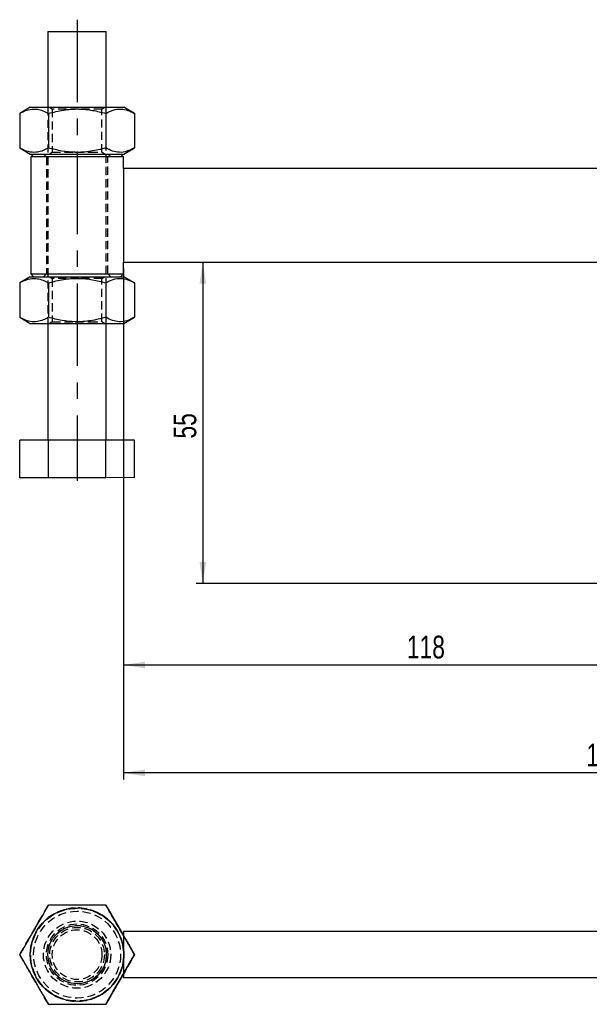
# Model space of a CAD drawing. Extents: x 48 to 414, y 17 to 322.
# Tile 1 of 17: x 48 to 146, y 27 to 196. Entities that reach past the tile are written whole.
import ezdxf

# ---------------------------------------------------------------- set-up
doc = ezdxf.new("R2010")
doc.units = 0
doc.header["$LTSCALE"] = 1.111111
doc.linetypes.add('CENTERX2', pattern=[20.32, 12.7, -2.54, 2.54, -2.54])
doc.linetypes.add('HIDDEN', pattern=[1.905, 1.27, -0.635])
doc.layers.get('0').update_dxf_attribs({"linetype": 'CONTINUOUS'})
doc.styles.add('SLDTEXTSTYLE0', font='TXT', dxfattribs={"width": 0.75})
doc.dimstyles.new('SLDDIMSTYLE0', dxfattribs={"dimtxt": 3.888889, "dimasz": 3.668889, "dimexe": 0, "dimexo": 0.0625, "dimgap": 0.972222, "dimtad": 1, "dimdec": 0, "dimrnd": 1e-09, "dimzin": 12, "dimtxsty": 'SLDTEXTSTYLE0', "dimsah": 1, "dimcen": 0.09, "dimazin": 3, "dimtfac": 1, "dimtdec": 0, "dimtofl": 0, "dimtmove": 0, "dimatfit": 3, "dimtolj": 1, "dimtzin": 12})

# ---------------------------------------------------------------- blocks, each defined once
blk = doc.blocks.new('_D_1')
at = {"color": 179, "linetype": 'CONTINUOUS'}
for p, q in [((67.23, 154.43), (80.8, 154.43)), ((79.69, 154.43), (79.69, 99.44)), ((183.93, 99.44), (78.58, 99.44))]:
    blk.add_line(p, q, dxfattribs=at)
for points in [[(79.69, 154.43), (79.13, 150.76), (80.26, 150.76)], [(79.69, 99.44), (80.26, 103.11), (79.13, 103.11)]]:
    blk.add_solid(points, dxfattribs=at)
at = {"color": 179, "linetype": 'CONTINUOUS', "insert": (74.68, 124.23, 0.1), "char_height": 3.889, "attachment_point": 1, "rotation": 90, "style": 'SLDTEXTSTYLE0'}
blk.add_mtext('55', dxfattribs=at)
blk = doc.blocks.new('_D_2')
at = {"color": 179, "linetype": 'CONTINUOUS'}
for p, q in [((66.12, 153.32), (66.12, 84.36)), ((183.79, 95.33), (183.79, 84.36)), ((66.12, 85.47), (183.79, 85.47))]:
    blk.add_line(p, q, dxfattribs=at)
for points in [[(66.12, 85.47), (69.79, 84.9), (69.79, 86.03)], [(183.79, 85.47), (180.12, 86.03), (180.12, 84.9)]]:
    blk.add_solid(points, dxfattribs=at)
at = {"color": 179, "linetype": 'CONTINUOUS', "insert": (114.6, 90.48, 0.1), "char_height": 3.889, "attachment_point": 1, "style": 'SLDTEXTSTYLE0'}
blk.add_mtext('118', dxfattribs=at)
blk = doc.blocks.new('_D_4')
at = {"color": 179, "linetype": 'CONTINUOUS'}
for p, q in [((66.12, 153.32), (66.12, 65.89)), ((231.79, 95.33), (231.79, 65.89)), ((231.79, 67), (66.12, 67))]:
    blk.add_line(p, q, dxfattribs=at)
for points in [[(66.12, 67), (69.79, 66.43), (69.79, 67.56)], [(231.79, 67), (228.12, 67.56), (228.12, 66.43)]]:
    blk.add_solid(points, dxfattribs=at)
at = {"color": 179, "linetype": 'CONTINUOUS', "insert": (145.31, 72.01, 0.1), "char_height": 3.889, "attachment_point": 1, "style": 'SLDTEXTSTYLE0'}
blk.add_mtext('166', dxfattribs=at)

msp = doc.modelspace()

# ---------------------------------------------------------------- linework, layer by layer
at = {"color": 179, "linetype": 'CENTERX2'}
msp.add_line((58.182762, 195.93208), (58.1875, 116.967829), dxfattribs=at)
at = {"color": 7, "linetype": 'CONTINUOUS'}
for p, q in [((53.182883, 193.932866), (53.183658, 180.932868)), ((63.183663, 180.933468), (63.182881, 193.933466)), ((50.183667, 180.932687), (48.368765, 179.884715)), ((67.998683, 179.885892), (66.183662, 180.933648)), ((48.368765, 179.884715), (48.369123, 173.980442)), ((53.276254, 179.885009), (53.276597, 173.980737)), ((63.091202, 179.885598), (63.091559, 173.981327)), ((67.998683, 179.885892), (67.999033, 173.981621)), ((48.369123, 173.980442), (50.184144, 172.932688)), ((66.184139, 172.933647), (67.999033, 173.981621)), ((50.746648, 172.932721), (50.246669, 172.43269)), ((50.246669, 172.43269), (50.247876, 152.432691)), ((66.121673, 172.433644), (65.621642, 172.933614)), ((66.121792, 170.433644), (66.121673, 172.433644)), ((182.580691, 170.440632), (66.121792, 170.433644)), ((66.121792, 170.433644), (66.122754, 154.433644)), ((66.122754, 154.433644), (178.122752, 154.440365)), ((66.122873, 152.433644), (66.122754, 154.433644)), ((50.185395, 151.932688), (48.370509, 150.884714)), ((50.247876, 152.432691), (50.747899, 151.932721)), ((65.622902, 151.933614), (66.122873, 152.433644)), ((68.000419, 150.885892), (66.185406, 151.933648)), ((48.370509, 150.884714), (48.370866, 144.980443)), ((53.277982, 150.885009), (53.27834, 144.980738)), ((63.092945, 150.885598), (63.093295, 144.981327)), ((68.000419, 150.885892), (68.000777, 144.981621)), ((48.370866, 144.980443), (50.185887, 143.932688)), ((66.185882, 143.933648), (68.000777, 144.981621)), ((53.185878, 143.932867), (53.187085, 123.932868)), ((63.187083, 123.933468), (63.185884, 143.933468)), ((53.279607, 123.932873), (48.372133, 123.932579)), ((48.372505, 117.532579), (48.372133, 123.932579)), ((63.094562, 123.933462), (53.279607, 123.932873)), ((53.279994, 117.532873), (53.279607, 123.932873)), ((68.002036, 123.933756), (63.094562, 123.933462)), ((63.094942, 117.533462), (63.094562, 123.933462)), ((68.002423, 117.533756), (68.002036, 123.933756)), ((53.279994, 117.532873), (48.372505, 117.532579)), ((63.094942, 117.533462), (53.279994, 117.532873)), ((68.002423, 117.533756), (63.094942, 117.533462)), ((63.094562, 44.380134), (66.121792, 39.136813)), ((63.094942, 44.380134), (66.121792, 39.137479)), ((58.183668, 40.880133), (58.182878, 40.880133)), ((66.121792, 39.848884), (66.121792, 39.131685)), ((162.903667, 39.848884), (66.121792, 39.848884)), ((67.998683, 35.880134), (67.999033, 35.880134)), ((66.121792, 32.628588), (66.121792, 31.911383)), ((58.182878, 30.880134), (58.183668, 30.880134)), ((162.927186, 31.911383), (66.121792, 31.911383))]:
    msp.add_line(p, q, dxfattribs=at)
at = {"color": 7, "linetype": 'HIDDEN'}
for p, q in [((53.183658, 180.932868), (53.185878, 143.932867)), ((53.510396, 180.932887), (53.933678, 180.636542)), ((53.933678, 180.636542), (53.934125, 173.229284)), ((62.433681, 180.637052), (62.856926, 180.933447)), ((62.434128, 173.229793), (62.433681, 180.637052)), ((63.185884, 143.933468), (63.183663, 180.933468)), ((52.434145, 172.932822), (52.934168, 172.432853)), ((52.934168, 172.432853), (52.935375, 152.432853)), ((53.934125, 173.229284), (53.510888, 172.932887)), ((62.857403, 172.933448), (62.434128, 173.229793)), ((63.434174, 172.433482), (63.934146, 172.933513)), ((63.435374, 152.433483), (63.434174, 172.433482)), ((52.935375, 152.432853), (52.435396, 151.932823)), ((53.512139, 151.932887), (53.935422, 151.636542)), ((62.435417, 151.637052), (62.858662, 151.933448)), ((63.935405, 151.933513), (63.435374, 152.433483)), ((53.935422, 151.636542), (53.935869, 144.229283)), ((62.435864, 144.229794), (62.435417, 151.637052)), ((53.935869, 144.229283), (53.512616, 143.932887)), ((62.859146, 143.933449), (62.435864, 144.229794)), ((48.372133, 35.880134), (53.279607, 44.380134)), ((48.372505, 35.880134), (53.279994, 44.380134)), ((58.185367, 43.817634), (58.184175, 43.817634)), ((58.187081, 40.880133), (58.183668, 40.880133)), ((58.185367, 41.130134), (58.184175, 41.130134)), ((58.18413, 40.130134), (58.183683, 40.130134)), ((58.185859, 40.130134), (58.185427, 40.130134)), ((66.121792, 39.137479), (68.002423, 35.880134)), ((66.121792, 39.136813), (68.002036, 35.880134)), ((66.121792, 39.131685), (66.121792, 32.628588)), ((66.122754, 39.848884), (66.122754, 31.911383)), ((48.368765, 35.880134), (48.369123, 35.880134)), ((48.370509, 35.880134), (48.370866, 35.880134)), ((53.279607, 27.380133), (48.372133, 35.880134)), ((48.372505, 35.880134), (48.372133, 35.880134)), ((53.279994, 27.380133), (48.372505, 35.880134)), ((68.002036, 35.880134), (63.094562, 27.380133)), ((68.002423, 35.880134), (63.094942, 27.380133)), ((68.000419, 35.880134), (68.000777, 35.880134)), ((68.002423, 35.880134), (68.002036, 35.880134)), ((58.183668, 30.880134), (58.187081, 30.880134)), ((58.183683, 31.630133), (58.18413, 31.630133)), ((58.184175, 30.630134), (58.185367, 30.630134)), ((58.185427, 31.630133), (58.185859, 31.630133)), ((58.184175, 27.942633), (58.185367, 27.942633))]:
    msp.add_line(p, q, dxfattribs=at)
at = {"color": 7, "linetype": 'CONTINUOUS', "flags": 128}
for points in [[(53.182883, 193.932866), (53.210272, 193.93287), (53.427605, 193.932881), (53.85275, 193.932907), (54.467155, 193.932945), (55.243952, 193.932993), (56.149198, 193.933045), (57.143329, 193.933105), (58.182878, 193.933168), (59.222443, 193.933231), (60.216567, 193.933291), (61.121805, 193.933343), (61.89861, 193.933392), (62.513007, 193.933429), (62.938167, 193.933451), (63.155493, 193.933466), (63.182881, 193.933466)], [(50.183667, 180.932687), (50.20961, 180.932689), (50.416125, 180.932702), (50.823821, 180.932726), (51.422147, 180.932762), (52.195577, 180.932808), (53.124098, 180.932864), (54.18366, 180.932928), (55.34683, 180.932998), (56.583462, 180.933071), (57.861535, 180.933149), (59.147952, 180.933226), (60.409403, 180.933302), (61.6132, 180.933373), (62.72818, 180.93344), (63.725455, 180.933499), (64.579202, 180.933551), (65.267308, 180.933592), (65.77195, 180.933622), (66.080062, 180.933641), (66.183662, 180.933648)], [(50.184144, 172.932688), (50.210087, 172.93269), (50.416602, 172.932701), (50.824313, 172.932727), (51.422624, 172.932762), (52.196054, 172.932809), (53.124575, 172.932865), (54.184137, 172.932928), (55.347307, 172.932997), (56.583939, 172.933071), (57.862012, 172.933148), (59.148436, 172.933226), (60.409879, 172.933301), (61.613685, 172.933373), (62.728657, 172.93344), (63.725939, 172.9335), (64.579686, 172.933552), (65.267792, 172.933593), (65.772435, 172.933623), (66.080546, 172.933641), (66.184139, 172.933647)], [(58.184175, 172.433167), (56.9109, 172.433091), (55.670617, 172.433016), (54.495437, 172.432946), (53.415774, 172.432882), (52.459626, 172.432825), (51.651744, 172.432776), (51.013036, 172.432737), (50.560055, 172.432711), (50.304545, 172.432694), (50.246669, 172.43269)], [(66.121673, 172.433644), (66.063797, 172.43364), (65.808287, 172.433626), (65.355307, 172.433598), (64.716606, 172.43356), (63.908717, 172.433512), (62.952561, 172.433454), (61.872913, 172.433389), (60.697725, 172.433318), (59.457434, 172.433244), (58.184175, 172.433167)], [(50.185395, 151.932688), (50.211338, 151.932689), (50.417868, 151.932702), (50.825564, 151.932726), (51.423876, 151.932762), (52.19732, 151.932808), (53.125842, 151.932864), (54.185404, 151.932928), (55.348558, 151.932997), (56.585191, 151.933072), (57.863278, 151.933148), (59.149696, 151.933225), (60.411139, 151.933301), (61.614944, 151.933374), (62.729923, 151.93344), (63.727198, 151.9335), (64.580945, 151.933551), (65.269051, 151.933593), (65.773694, 151.933623), (66.081805, 151.933642), (66.185406, 151.933648)], [(50.247876, 152.432691), (50.305752, 152.432695), (50.561262, 152.43271), (51.014228, 152.432737), (51.652936, 152.432776), (52.460833, 152.432824), (53.416981, 152.432882), (54.496629, 152.432946), (55.671824, 152.433017), (56.912107, 152.433091), (58.185367, 152.433168)], [(58.185367, 152.433168), (59.458634, 152.433244), (60.698925, 152.433318), (61.874112, 152.433389), (62.953761, 152.433454), (63.909916, 152.433511), (64.717805, 152.43356), (65.356514, 152.433598), (65.809487, 152.433625), (66.064997, 152.43364), (66.122873, 152.433644)], [(50.185887, 143.932688), (50.21183, 143.93269), (50.418345, 143.932702), (50.826041, 143.932726), (51.424367, 143.932762), (52.197797, 143.932809), (53.126318, 143.932864), (54.18588, 143.932928), (55.34905, 143.932998), (56.585683, 143.933071), (57.863755, 143.933149), (59.150172, 143.933226), (60.411623, 143.933301), (61.615421, 143.933373), (62.7304, 143.93344), (63.727675, 143.9335), (64.581422, 143.933551), (65.269528, 143.933593), (65.774171, 143.933623), (66.082282, 143.933641), (66.185882, 143.933648)]]:
    msp.add_lwpolyline(points, dxfattribs=at)
at = {"color": 7, "linetype": 'HIDDEN', "flags": 128}
for points in [[(58.480634, 180.636815), (57.55025, 180.636759), (56.630982, 180.636704), (55.789573, 180.636653), (55.068208, 180.63661), (54.503067, 180.636575), (54.122491, 180.636553), (53.945569, 180.636542), (53.933678, 180.636542)], [(62.433681, 180.637052), (62.386213, 180.637048), (62.139897, 180.637033), (61.695194, 180.637007), (61.074412, 180.63697), (60.308678, 180.636923), (59.436387, 180.636871), (58.573825, 180.636821)], [(53.934125, 173.229284), (53.946002, 173.229284), (54.122938, 173.229295), (54.503514, 173.229318), (55.068655, 173.229351), (55.79002, 173.229394), (56.631429, 173.229446), (57.550697, 173.2295), (57.799263, 173.229515)], [(57.889475, 173.229521), (58.501734, 173.229558), (59.436834, 173.229614), (60.309125, 173.229666)], [(60.309125, 173.229666), (61.074859, 173.229713), (61.695641, 173.22975), (62.140336, 173.229776), (62.386653, 173.229791), (62.434128, 173.229793)], [(58.482362, 151.636815), (57.551993, 151.636759), (56.632726, 151.636704), (55.791317, 151.636653), (55.069951, 151.63661), (54.50481, 151.636576), (54.124234, 151.636553), (53.947298, 151.636542), (53.935422, 151.636542)], [(62.435417, 151.637052), (62.387949, 151.637049), (62.141633, 151.637034), (61.696937, 151.637008), (61.076155, 151.63697), (60.310422, 151.636924), (59.43813, 151.636872), (58.575569, 151.63682)], [(53.935869, 144.229283), (53.947745, 144.229284), (54.124681, 144.229295), (54.505257, 144.229318), (55.070398, 144.229351), (55.791749, 144.229395), (56.633158, 144.229445), (57.55244, 144.2295), (57.801006, 144.229515)], [(57.891203, 144.229521), (58.503462, 144.229558), (59.438577, 144.229614), (60.310861, 144.229666)], [(60.310861, 144.229666), (61.076602, 144.229712), (61.697377, 144.229749), (62.14208, 144.229776), (62.388396, 144.229791), (62.435864, 144.229794)], [(56.173502, 43.623019), (55.348558, 43.360264), (54.185404, 42.808337)]]:
    msp.add_lwpolyline(points, dxfattribs=at)
at = {"color": 7, "linetype": 'CONTINUOUS'}
for centre, radius in [((58.183662, 35.880134), 8), ((58.182882, 35.880134), 5)]:
    msp.add_circle(centre, radius, dxfattribs=at)
at = {"color": 7, "linetype": 'HIDDEN'}
for centre, radius in [((58.184142, 35.880134), 8), ((58.185882, 35.880134), 8), ((58.184172, 35.880134), 7.9375), ((58.185372, 35.880134), 7.9375), ((58.184142, 35.880134), 7.4375), ((58.185402, 35.880134), 7.4375), ((58.184142, 35.880134), 5.75), ((58.185402, 35.880134), 5.75), ((58.184172, 35.880134), 5.25), ((58.185372, 35.880134), 5.25), ((58.187082, 35.880134), 5), ((58.183662, 35.880134), 4.673261), ((58.184142, 35.880134), 4.673261), ((58.185402, 35.880134), 4.673261), ((58.185882, 35.880134), 4.673261), ((58.18368, 35.880134), 4.25), ((58.184124, 35.880134), 4.25), ((58.18542, 35.880134), 4.25), ((58.185865, 35.880134), 4.25)]:
    msp.add_circle(centre, radius, dxfattribs=at)
msp.add_arc((58.185402, 35.880134), 8, 119.99999994, 102.98656168, dxfattribs=at)
at = {"color": 7, "linetype": 'CONTINUOUS'}
for points, knots in [([(48.368765, 179.884715), (48.546835, 179.982457), (49.127421, 180.301143), (50.146217, 180.652501), (51.310065, 180.66567), (52.360338, 180.371374), (52.969832, 180.047724), (53.276254, 179.885009)], [0, 0, 0, 0, 0.1112578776, 0.36275062, 0.6203154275, 0.8091142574, 1, 1, 1, 1]), ([(53.276254, 179.885009), (54.128107, 180.104338), (55.85029, 180.547752), (58.40196, 180.710078), (60.841213, 180.472183), (62.336637, 180.082317), (63.091202, 179.885598)], [0, 0, 0, 0, 0.2646044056, 0.5349477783, 0.765342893, 1, 1, 1, 1]), ([(63.091202, 179.885598), (63.517123, 180.104901), (64.3782, 180.548263), (65.654033, 180.710514), (66.873663, 180.472545), (67.621392, 180.082634), (67.998683, 179.885892)], [0, 0, 0, 0, 0.2646048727, 0.534947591, 0.7653428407, 1, 1, 1, 1]), ([(53.276597, 173.980737), (52.973308, 173.819505), (52.363915, 173.495546), (51.324268, 173.202865), (50.157556, 173.210569), (49.138103, 173.558463), (48.547199, 173.882722), (48.369123, 173.980442)], [0, 0, 0, 0, 0.1889641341, 0.3796823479, 0.6308198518, 0.8887426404, 1, 1, 1, 1]), ([(63.091559, 173.981327), (62.239703, 173.761999), (60.51752, 173.318586), (57.965846, 173.156256), (55.52659, 173.39415), (54.031161, 173.784017), (53.276597, 173.980737)], [0, 0, 0, 0, 0.2646047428, 0.5349469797, 0.7653432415, 1, 1, 1, 1]), ([(67.999033, 173.981621), (67.573112, 173.762318), (66.712035, 173.318956), (65.436203, 173.156705), (64.216571, 173.394673), (63.468847, 173.784585), (63.091559, 173.981327)], [0, 0, 0, 0, 0.2646049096, 0.5349477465, 0.7653431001, 1, 1, 1, 1]), ([(48.370509, 150.884714), (48.548578, 150.982457), (49.129164, 151.301145), (50.147961, 151.6525), (51.311807, 151.66567), (52.362083, 151.371375), (52.971566, 151.047723), (53.277982, 150.885009)], [0, 0, 0, 0, 0.1112579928, 0.3627508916, 0.6203158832, 0.8091148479, 1, 1, 1, 1]), ([(53.277982, 150.885009), (54.129841, 151.104337), (55.852029, 151.547751), (58.403704, 151.710079), (60.842957, 151.472183), (62.338381, 151.082317), (63.092945, 150.885598)], [0, 0, 0, 0, 0.2646054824, 0.5349484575, 0.7653432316, 1, 1, 1, 1]), ([(63.092945, 150.885598), (63.518866, 151.104901), (64.379944, 151.548263), (65.655776, 151.710514), (66.875407, 151.472546), (67.623131, 151.082634), (68.000419, 150.885892)], [0, 0, 0, 0, 0.2646049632, 0.534947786, 0.7653431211, 1, 1, 1, 1]), ([(53.27834, 144.980738), (52.975051, 144.819506), (52.365658, 144.495547), (51.326012, 144.202864), (50.1593, 144.21057), (49.139847, 144.558463), (48.548943, 144.882723), (48.370866, 144.980443)], [0, 0, 0, 0, 0.1889641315, 0.3796823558, 0.6308198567, 0.8887426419, 1, 1, 1, 1]), ([(63.093295, 144.981327), (62.241439, 144.761998), (60.519254, 144.318584), (57.967581, 144.156256), (55.528329, 144.394153), (54.032905, 144.784018), (53.27834, 144.980738)], [0, 0, 0, 0, 0.2646049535, 0.5349481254, 0.7653430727, 1, 1, 1, 1]), ([(68.000777, 144.981621), (67.574853, 144.762318), (66.71377, 144.318956), (65.437939, 144.156705), (64.218307, 144.394673), (63.470583, 144.784585), (63.093295, 144.981327)], [0, 0, 0, 0, 0.2646051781, 0.5349479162, 0.7653431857, 1, 1, 1, 1]), ([(53.276254, 44.380134), (52.850306, 43.642393), (51.989172, 42.150913), (50.713307, 39.9411), (49.493722, 37.828645), (48.746035, 36.533594), (48.368765, 35.880134)], [0, 0, 0, 0, 0.2646050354, 0.5349480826, 0.7653427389, 1, 1, 1, 1]), ([(63.091202, 44.380134), (62.23932, 44.380134), (60.517085, 44.380134), (57.965392, 44.380134), (55.526169, 44.380134), (54.030791, 44.380134), (53.276254, 44.380134)], [0, 0, 0, 0, 0.2646049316, 0.534947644, 0.7653439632, 1, 1, 1, 1]), ([(67.998683, 35.880134), (67.695372, 36.405466), (67.085936, 37.461005), (66.046259, 39.261747), (64.879544, 41.282559), (63.860137, 43.048259), (63.269268, 44.071705), (63.091202, 44.380134)], [0, 0, 0, 0, 0.1889642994, 0.3796823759, 0.6308198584, 0.8887424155, 1, 1, 1, 1]), ([(63.091559, 44.380134), (63.269639, 44.0717), (63.850258, 43.066065), (64.869107, 41.30141), (66.032937, 39.285597), (67.083192, 37.46647), (67.692637, 36.410846), (67.999033, 35.880134)], [0, 0, 0, 0, 0.1112578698, 0.3627508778, 0.6203153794, 0.8091147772, 1, 1, 1, 1]), ([(48.368765, 35.880134), (48.546835, 35.5717), (49.127421, 34.566067), (50.146217, 32.801405), (51.310065, 30.785603), (52.360338, 28.966464), (52.969832, 27.910844), (53.276254, 27.380133)], [0, 0, 0, 0, 0.1112578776, 0.36275062, 0.6203154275, 0.8091142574, 1, 1, 1, 1]), ([(63.091202, 27.380133), (63.517123, 28.117874), (64.3782, 29.609352), (65.654033, 31.819173), (66.873663, 33.931618), (67.621392, 35.226672), (67.998683, 35.880134)], [0, 0, 0, 0, 0.2646048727, 0.534947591, 0.7653428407, 1, 1, 1, 1]), ([(67.999033, 35.880134), (67.573112, 35.142393), (66.712035, 33.650915), (65.436203, 31.441094), (64.216571, 29.328651), (63.468847, 28.033595), (63.091559, 27.380133)], [0, 0, 0, 0, 0.2646049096, 0.5349477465, 0.7653431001, 1, 1, 1, 1]), ([(53.276254, 27.380133), (54.128107, 27.380133), (55.85029, 27.380133), (58.40196, 27.380133), (60.841213, 27.380133), (62.336637, 27.380133), (63.091202, 27.380133)], [0, 0, 0, 0, 0.2646044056, 0.5349477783, 0.765342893, 1, 1, 1, 1])]:
    msp.add_open_spline(points, degree=3, knots=knots, dxfattribs=at)
at = {"color": 7, "linetype": 'HIDDEN'}
for points, knots in [([(48.369123, 35.880134), (48.795073, 36.617873), (49.656208, 38.109349), (50.932048, 40.319177), (52.15166, 42.431614), (52.899334, 43.726672), (53.276597, 44.380134)], [0, 0, 0, 0, 0.2646051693, 0.5349476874, 0.7653432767, 1, 1, 1, 1]), ([(53.276597, 27.380133), (52.973308, 27.905466), (52.363915, 28.961007), (51.324268, 30.761745), (50.157556, 32.782561), (49.138103, 34.548257), (48.547199, 35.571704), (48.369123, 35.880134)], [0, 0, 0, 0, 0.1889641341, 0.3796823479, 0.6308198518, 0.8887426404, 1, 1, 1, 1])]:
    msp.add_open_spline(points, degree=3, knots=knots, dxfattribs=at)

# ---------------------------------------------------------------- dimensions: what is measured, and where the dimension line sits
at = {"color": 179, "linetype": 'CONTINUOUS'}
for base, p2, angle, picture, middle in [((79.692345, 99.443105), (185.038939, 99.443105), 90, '_D_1', (79.692345, 128.679417)), ((183.788939, 85.466347), (183.788939, 96.443105), 0, '_D_2', (120.491027, 85.466347))]:
    dim = msp.add_linear_dim(base=base, p1=(66.122752, 154.433644), p2=p2, angle=angle, dimstyle='SLDDIMSTYLE0', dxfattribs=at)
    dim.commit()
    dim.dimension.update_dxf_attribs({"geometry": picture, "text_midpoint": middle, "dimtype": 160})
dim = msp.add_linear_dim(base=(66.122752, 66.998661), p1=(231.788939, 96.443105), p2=(66.122752, 154.433644), dimstyle='SLDDIMSTYLE0', dxfattribs=at)
dim.commit()
dim.dimension.update_dxf_attribs({"geometry": '_D_4', "text_midpoint": (151.201736, 66.998661), "dimtype": 160})

doc.saveas('drawing.dxf')
